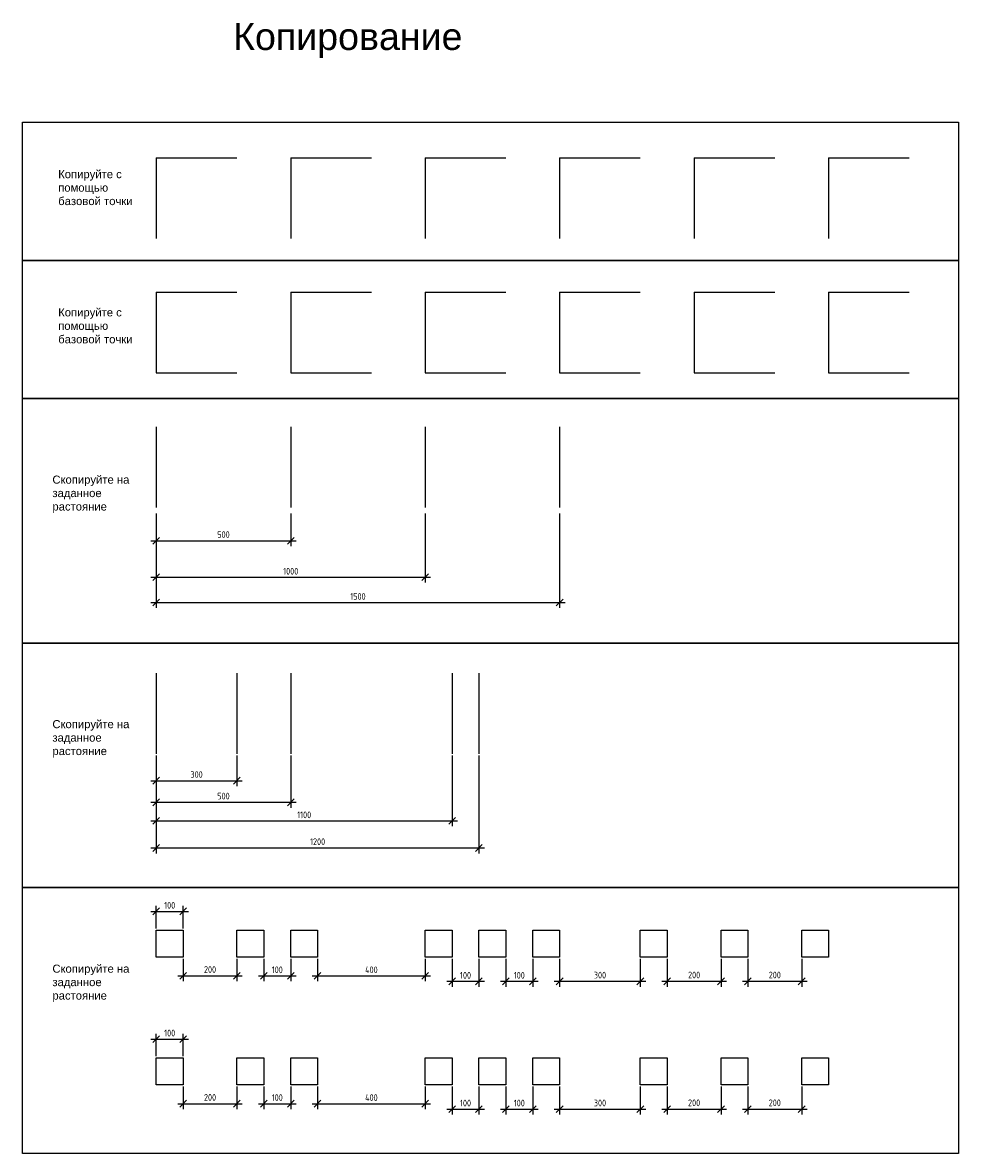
# Model space of a CAD drawing. Header units: millimetres. Extents: x 5285 to 11036, y 30611 to 43933.
# Tile 3 of 4: x 5303 to 8783, y 39727 to 43933. Entities that reach past the tile are written whole.
import ezdxf

# ---------------------------------------------------------------- set-up
doc = ezdxf.new("R2010")
doc.units = ezdxf.units.MM
doc.styles.add('ГОСТ 2.304', font='CS_Gost2304.shx')
doc.dimstyles.new('СПДС', dxfattribs={"dimscale": 100, "dimtxt": 2.5, "dimasz": 2.5, "dimexe": 2, "dimexo": 0.625, "dimgap": 1, "dimtad": 1, "dimdec": 0, "dimtxsty": 'ГОСТ 2.304', "dimblk": 'OBLIQUE', "dimblk1": 'OBLIQUE', "dimblk2": 'OBLIQUE', "dimcen": 2.5, "dimdle": 2, "dimadec": 0, "dimazin": 2, "dimtfac": 0.75, "dimtdec": 4, "dimtmove": 1, "dimatfit": 3, "dimfxl": 1, "dimtfill": 1, "dimtolj": 1, "dimarcsym": 1})

# ---------------------------------------------------------------- blocks, each defined once
blk = doc.blocks.new('_Oblique')
at = {"color": 0, "linetype": 'ByBlock', "lineweight": -2}
blk.add_line((-0.5, -0.5), (0.5, 0.5), dxfattribs=at)
blk = doc.blocks.new('*D16')
at = {"color": 0, "lineweight": -2}
for p, q in [((5800.3, 42106.6), (5800.3, 41985.8)), ((6300.3, 42106.6), (6300.3, 41985.8)), ((5780.3, 42005.8), (6320.3, 42005.8))]:
    blk.add_line(p, q, dxfattribs=at)
at = {"layer": 'Defpoints', "color": 0}
for p in [(5800.3, 42112.9), (6300.3, 42112.9), (6300.3, 42005.8)]:
    blk.add_point(p, dxfattribs=at)
at = {"color": 0, "lineweight": -2, "xscale": 25, "yscale": 25, "zscale": 25, "rotation": 180}
blk.add_blockref('_Oblique', (5800.3, 42005.8), dxfattribs=at)
at = {"color": 0, "lineweight": -2, "xscale": 25, "yscale": 25, "zscale": 25}
blk.add_blockref('_Oblique', (6300.3, 42005.8), dxfattribs=at)
at = {"color": 0, "insert": (6050.3, 42028.8), "char_height": 25, "attachment_point": 5, "style": 'ГОСТ 2.304', "bg_fill": 3, "box_fill_scale": 1.1, "bg_fill_color": 256, "bg_fill_true_color": 13158600, "bg_fill_transparency": 0}
blk.add_mtext('\\A1;500', dxfattribs=at)
blk = doc.blocks.new('*D19')
at = {"color": 0, "lineweight": -2}
for p, q in [((5800.3, 42106.6), (5800.3, 41850)), ((6800.3, 42106.6), (6800.3, 41850)), ((5780.3, 41870), (6820.3, 41870))]:
    blk.add_line(p, q, dxfattribs=at)
at = {"layer": 'Defpoints', "color": 0}
for p in [(5800.3, 42112.9), (6800.3, 42112.9), (6800.3, 41870)]:
    blk.add_point(p, dxfattribs=at)
at = {"color": 0, "lineweight": -2, "xscale": 25, "yscale": 25, "zscale": 25, "rotation": 180}
blk.add_blockref('_Oblique', (5800.3, 41870), dxfattribs=at)
at = {"color": 0, "lineweight": -2, "xscale": 25, "yscale": 25, "zscale": 25}
blk.add_blockref('_Oblique', (6800.3, 41870), dxfattribs=at)
at = {"color": 0, "insert": (6300.3, 41892.5), "char_height": 25, "attachment_point": 5, "style": 'ГОСТ 2.304', "bg_fill": 3, "box_fill_scale": 1.1, "bg_fill_color": 256, "bg_fill_true_color": 13158600, "bg_fill_transparency": 0}
blk.add_mtext('\\A1;1000', dxfattribs=at)
blk = doc.blocks.new('*D22')
at = {"color": 0, "lineweight": -2}
for p, q in [((5800.3, 42106.6), (5800.3, 41755.8)), ((7300.3, 42106.6), (7300.3, 41755.8)), ((5780.3, 41775.8), (7320.3, 41775.8))]:
    blk.add_line(p, q, dxfattribs=at)
at = {"layer": 'Defpoints', "color": 0}
for p in [(5800.3, 42112.9), (7300.3, 42112.9), (7300.3, 41775.8)]:
    blk.add_point(p, dxfattribs=at)
at = {"color": 0, "lineweight": -2, "xscale": 25, "yscale": 25, "zscale": 25, "rotation": 180}
blk.add_blockref('_Oblique', (5800.3, 41775.8), dxfattribs=at)
at = {"color": 0, "lineweight": -2, "xscale": 25, "yscale": 25, "zscale": 25}
blk.add_blockref('_Oblique', (7300.3, 41775.8), dxfattribs=at)
at = {"color": 0, "insert": (6550.3, 41798.8), "char_height": 25, "attachment_point": 5, "style": 'ГОСТ 2.304', "bg_fill": 3, "box_fill_scale": 1.1, "bg_fill_color": 256, "bg_fill_true_color": 13158600, "bg_fill_transparency": 0}
blk.add_mtext('\\A1;1500', dxfattribs=at)
blk = doc.blocks.new('*D25')
at = {"color": 0, "lineweight": -2}
for p, q in [((5800.3, 41206.9), (5800.3, 41093.5)), ((6100.3, 41206.9), (6100.3, 41093.5)), ((5780.3, 41113.5), (6120.3, 41113.5))]:
    blk.add_line(p, q, dxfattribs=at)
at = {"layer": 'Defpoints', "color": 0}
for p in [(5800.3, 41213.2), (6100.3, 41213.2), (6100.3, 41113.5)]:
    blk.add_point(p, dxfattribs=at)
at = {"color": 0, "lineweight": -2, "xscale": 25, "yscale": 25, "zscale": 25, "rotation": 180}
blk.add_blockref('_Oblique', (5800.3, 41113.5), dxfattribs=at)
at = {"color": 0, "lineweight": -2, "xscale": 25, "yscale": 25, "zscale": 25}
blk.add_blockref('_Oblique', (6100.3, 41113.5), dxfattribs=at)
at = {"color": 0, "insert": (5950.3, 41136.5), "char_height": 25, "attachment_point": 5, "style": 'ГОСТ 2.304', "bg_fill": 3, "box_fill_scale": 1.1, "bg_fill_color": 256, "bg_fill_true_color": 13158600, "bg_fill_transparency": 0}
blk.add_mtext('\\A1;300', dxfattribs=at)
blk = doc.blocks.new('*D28')
at = {"color": 0, "lineweight": -2}
for p, q in [((5800.3, 41206.9), (5800.3, 41013.1)), ((6300.3, 41206.9), (6300.3, 41013.1)), ((5780.3, 41033.1), (6320.3, 41033.1))]:
    blk.add_line(p, q, dxfattribs=at)
at = {"layer": 'Defpoints', "color": 0}
for p in [(5800.3, 41213.2), (6300.3, 41213.2), (6300.3, 41033.1)]:
    blk.add_point(p, dxfattribs=at)
at = {"color": 0, "lineweight": -2, "xscale": 25, "yscale": 25, "zscale": 25, "rotation": 180}
blk.add_blockref('_Oblique', (5800.3, 41033.1), dxfattribs=at)
at = {"color": 0, "lineweight": -2, "xscale": 25, "yscale": 25, "zscale": 25}
blk.add_blockref('_Oblique', (6300.3, 41033.1), dxfattribs=at)
at = {"color": 0, "insert": (6050.3, 41056.1), "char_height": 25, "attachment_point": 5, "style": 'ГОСТ 2.304', "bg_fill": 3, "box_fill_scale": 1.1, "bg_fill_color": 256, "bg_fill_true_color": 13158600, "bg_fill_transparency": 0}
blk.add_mtext('\\A1;500', dxfattribs=at)
blk = doc.blocks.new('*D31')
at = {"color": 0, "lineweight": -2}
for p, q in [((5800.3, 41206.9), (5800.3, 40943.9)), ((6900.3, 41206.9), (6900.3, 40943.9)), ((5780.3, 40963.9), (6920.3, 40963.9))]:
    blk.add_line(p, q, dxfattribs=at)
at = {"layer": 'Defpoints', "color": 0}
for p in [(5800.3, 41213.2), (6900.3, 41213.2), (6900.3, 40963.9)]:
    blk.add_point(p, dxfattribs=at)
at = {"color": 0, "lineweight": -2, "xscale": 25, "yscale": 25, "zscale": 25, "rotation": 180}
blk.add_blockref('_Oblique', (5800.3, 40963.9), dxfattribs=at)
at = {"color": 0, "lineweight": -2, "xscale": 25, "yscale": 25, "zscale": 25}
blk.add_blockref('_Oblique', (6900.3, 40963.9), dxfattribs=at)
at = {"color": 0, "insert": (6350.3, 40986.4), "char_height": 25, "attachment_point": 5, "style": 'ГОСТ 2.304', "bg_fill": 3, "box_fill_scale": 1.1, "bg_fill_color": 256, "bg_fill_true_color": 13158600, "bg_fill_transparency": 0}
blk.add_mtext('\\A1;1100', dxfattribs=at)
blk = doc.blocks.new('*D34')
at = {"color": 0, "lineweight": -2}
for p, q in [((5800.3, 41206.9), (5800.3, 40843.2)), ((7000.3, 41206.9), (7000.3, 40843.2)), ((5780.3, 40863.2), (7020.3, 40863.2))]:
    blk.add_line(p, q, dxfattribs=at)
at = {"layer": 'Defpoints', "color": 0}
for p in [(5800.3, 41213.2), (7000.3, 41213.2), (7000.3, 40863.2)]:
    blk.add_point(p, dxfattribs=at)
at = {"color": 0, "lineweight": -2, "xscale": 25, "yscale": 25, "zscale": 25, "rotation": 180}
blk.add_blockref('_Oblique', (5800.3, 40863.2), dxfattribs=at)
at = {"color": 0, "lineweight": -2, "xscale": 25, "yscale": 25, "zscale": 25}
blk.add_blockref('_Oblique', (7000.3, 40863.2), dxfattribs=at)
at = {"color": 0, "insert": (6400.3, 40886.6), "char_height": 25, "attachment_point": 5, "style": 'ГОСТ 2.304', "bg_fill": 3, "box_fill_scale": 1.1, "bg_fill_color": 256, "bg_fill_true_color": 13158600, "bg_fill_transparency": 0}
blk.add_mtext('\\A1;1200', dxfattribs=at)
blk = doc.blocks.new('*D37')
at = {"color": 0, "lineweight": -2}
for p, q in [((5900.3, 40451.3), (5900.3, 40367.6)), ((6100.3, 40451.3), (6100.3, 40367.6)), ((5880.3, 40387.6), (6120.3, 40387.6))]:
    blk.add_line(p, q, dxfattribs=at)
at = {"layer": 'Defpoints', "color": 0}
for p in [(5900.3, 40457.6), (6100.3, 40457.6), (6100.3, 40387.6)]:
    blk.add_point(p, dxfattribs=at)
at = {"color": 0, "lineweight": -2, "xscale": 25, "yscale": 25, "zscale": 25, "rotation": 180}
blk.add_blockref('_Oblique', (5900.3, 40387.6), dxfattribs=at)
at = {"color": 0, "lineweight": -2, "xscale": 25, "yscale": 25, "zscale": 25}
blk.add_blockref('_Oblique', (6100.3, 40387.6), dxfattribs=at)
at = {"color": 0, "insert": (6000.3, 40411.1), "char_height": 25, "attachment_point": 5, "style": 'ГОСТ 2.304', "bg_fill": 3, "box_fill_scale": 1.1, "bg_fill_color": 256, "bg_fill_true_color": 13158600, "bg_fill_transparency": 0}
blk.add_mtext('\\A1;200', dxfattribs=at)
blk = doc.blocks.new('*D52')
at = {"color": 0, "lineweight": -2}
for p, q in [((6200.3, 40451.3), (6200.3, 40367.6)), ((6300.3, 40451.3), (6300.3, 40367.6)), ((6180.3, 40387.6), (6320.3, 40387.6))]:
    blk.add_line(p, q, dxfattribs=at)
at = {"layer": 'Defpoints', "color": 0}
for p in [(6200.3, 40457.6), (6300.3, 40457.6)]:
    blk.add_point(p, dxfattribs=at)
at = {"color": 0, "lineweight": -2, "xscale": 25, "yscale": 25, "zscale": 25, "rotation": 180}
blk.add_blockref('_Oblique', (6200.3, 40387.6), dxfattribs=at)
at = {"color": 0, "lineweight": -2, "xscale": 25, "yscale": 25, "zscale": 25}
blk.add_blockref('_Oblique', (6300.3, 40387.6), dxfattribs=at)
at = {"color": 0, "insert": (6250.3, 40410.1), "char_height": 25, "attachment_point": 5, "style": 'ГОСТ 2.304', "bg_fill": 3, "box_fill_scale": 1.1, "bg_fill_color": 256, "bg_fill_true_color": 13158600, "bg_fill_transparency": 0}
blk.add_mtext('\\A1;100', dxfattribs=at)
at = {"layer": 'Defpoints', "color": 0}
blk.add_point((6300.3, 40387.6), dxfattribs=at)
blk = doc.blocks.new('*D57')
at = {"color": 0, "lineweight": -2}
for p, q in [((6400.3, 40451.3), (6400.3, 40367.6)), ((6800.3, 40451.3), (6800.3, 40367.6)), ((6380.3, 40387.6), (6820.3, 40387.6))]:
    blk.add_line(p, q, dxfattribs=at)
at = {"layer": 'Defpoints', "color": 0}
for p in [(6400.3, 40457.6), (6800.3, 40457.6), (6800.3, 40387.6)]:
    blk.add_point(p, dxfattribs=at)
at = {"color": 0, "lineweight": -2, "xscale": 25, "yscale": 25, "zscale": 25, "rotation": 180}
blk.add_blockref('_Oblique', (6400.3, 40387.6), dxfattribs=at)
at = {"color": 0, "lineweight": -2, "xscale": 25, "yscale": 25, "zscale": 25}
blk.add_blockref('_Oblique', (6800.3, 40387.6), dxfattribs=at)
at = {"color": 0, "insert": (6600.3, 40410.1), "char_height": 25, "attachment_point": 5, "style": 'ГОСТ 2.304', "bg_fill": 3, "box_fill_scale": 1.1, "bg_fill_color": 256, "bg_fill_true_color": 13158600, "bg_fill_transparency": 0}
blk.add_mtext('\\A1;400', dxfattribs=at)
blk = doc.blocks.new('*D62')
at = {"color": 0, "lineweight": -2}
for p, q in [((6900.3, 40451.3), (6900.3, 40347.3)), ((7000.3, 40451.3), (7000.3, 40347.3)), ((6880.3, 40367.3), (7020.3, 40367.3))]:
    blk.add_line(p, q, dxfattribs=at)
at = {"layer": 'Defpoints', "color": 0}
for p in [(6900.3, 40457.6), (7000.3, 40457.6)]:
    blk.add_point(p, dxfattribs=at)
at = {"color": 0, "lineweight": -2, "xscale": 25, "yscale": 25, "zscale": 25, "rotation": 180}
blk.add_blockref('_Oblique', (6900.3, 40367.3), dxfattribs=at)
at = {"color": 0, "lineweight": -2, "xscale": 25, "yscale": 25, "zscale": 25}
blk.add_blockref('_Oblique', (7000.3, 40367.3), dxfattribs=at)
at = {"color": 0, "insert": (6950.3, 40389.8), "char_height": 25, "attachment_point": 5, "style": 'ГОСТ 2.304', "bg_fill": 3, "box_fill_scale": 1.1, "bg_fill_color": 256, "bg_fill_true_color": 13158600, "bg_fill_transparency": 0}
blk.add_mtext('\\A1;100', dxfattribs=at)
at = {"layer": 'Defpoints', "color": 0}
blk.add_point((7000.3, 40367.3), dxfattribs=at)
blk = doc.blocks.new('*D65')
at = {"color": 0, "lineweight": -2}
for p, q in [((5780.3, 40627.6), (5920.3, 40627.6)), ((5800.3, 40563.8), (5800.3, 40647.6)), ((5900.3, 40563.8), (5900.3, 40647.6))]:
    blk.add_line(p, q, dxfattribs=at)
at = {"layer": 'Defpoints', "color": 0}
for p in [(5800.3, 40557.6), (5900.3, 40557.6)]:
    blk.add_point(p, dxfattribs=at)
at = {"color": 0, "lineweight": -2, "xscale": 25, "yscale": 25, "zscale": 25, "rotation": 180}
blk.add_blockref('_Oblique', (5800.3, 40627.6), dxfattribs=at)
at = {"color": 0, "lineweight": -2, "xscale": 25, "yscale": 25, "zscale": 25}
blk.add_blockref('_Oblique', (5900.3, 40627.6), dxfattribs=at)
at = {"color": 0, "insert": (5850.3, 40650.1), "char_height": 25, "attachment_point": 5, "style": 'ГОСТ 2.304', "bg_fill": 3, "box_fill_scale": 1.1, "bg_fill_color": 256, "bg_fill_true_color": 13158600, "bg_fill_transparency": 0}
blk.add_mtext('\\A1;100', dxfattribs=at)
at = {"layer": 'Defpoints', "color": 0}
blk.add_point((5900.3, 40627.6), dxfattribs=at)
blk = doc.blocks.new('*D74')
at = {"color": 0, "lineweight": -2}
for p, q in [((7100.3, 40451.3), (7100.3, 40347.3)), ((7200.3, 40451.3), (7200.3, 40347.3)), ((7080.3, 40367.3), (7220.3, 40367.3))]:
    blk.add_line(p, q, dxfattribs=at)
at = {"layer": 'Defpoints', "color": 0}
for p in [(7100.3, 40457.6), (7200.3, 40457.6)]:
    blk.add_point(p, dxfattribs=at)
at = {"color": 0, "lineweight": -2, "xscale": 25, "yscale": 25, "zscale": 25, "rotation": 180}
blk.add_blockref('_Oblique', (7100.3, 40367.3), dxfattribs=at)
at = {"color": 0, "lineweight": -2, "xscale": 25, "yscale": 25, "zscale": 25}
blk.add_blockref('_Oblique', (7200.3, 40367.3), dxfattribs=at)
at = {"color": 0, "insert": (7150.3, 40389.8), "char_height": 25, "attachment_point": 5, "style": 'ГОСТ 2.304', "bg_fill": 3, "box_fill_scale": 1.1, "bg_fill_color": 256, "bg_fill_true_color": 13158600, "bg_fill_transparency": 0}
blk.add_mtext('\\A1;100', dxfattribs=at)
at = {"layer": 'Defpoints', "color": 0}
blk.add_point((7200.3, 40367.3), dxfattribs=at)
blk = doc.blocks.new('*D79')
at = {"color": 0, "lineweight": -2}
for p, q in [((7300.3, 40451.3), (7300.3, 40347.3)), ((7600.3, 40451.3), (7600.3, 40347.3)), ((7280.3, 40367.3), (7620.3, 40367.3))]:
    blk.add_line(p, q, dxfattribs=at)
at = {"layer": 'Defpoints', "color": 0}
for p in [(7300.3, 40457.6), (7600.3, 40457.6), (7600.3, 40367.3)]:
    blk.add_point(p, dxfattribs=at)
at = {"color": 0, "lineweight": -2, "xscale": 25, "yscale": 25, "zscale": 25, "rotation": 180}
blk.add_blockref('_Oblique', (7300.3, 40367.3), dxfattribs=at)
at = {"color": 0, "lineweight": -2, "xscale": 25, "yscale": 25, "zscale": 25}
blk.add_blockref('_Oblique', (7600.3, 40367.3), dxfattribs=at)
at = {"color": 0, "insert": (7450.3, 40390.3), "char_height": 25, "attachment_point": 5, "style": 'ГОСТ 2.304', "bg_fill": 3, "box_fill_scale": 1.1, "bg_fill_color": 256, "bg_fill_true_color": 13158600, "bg_fill_transparency": 0}
blk.add_mtext('\\A1;300', dxfattribs=at)
blk = doc.blocks.new('*D84')
at = {"color": 0, "lineweight": -2}
for p, q in [((7700.3, 40451.3), (7700.3, 40347.3)), ((7900.3, 40451.3), (7900.3, 40347.3)), ((7680.3, 40367.3), (7920.3, 40367.3))]:
    blk.add_line(p, q, dxfattribs=at)
at = {"layer": 'Defpoints', "color": 0}
for p in [(7700.3, 40457.6), (7900.3, 40457.6), (7900.3, 40367.3)]:
    blk.add_point(p, dxfattribs=at)
at = {"color": 0, "lineweight": -2, "xscale": 25, "yscale": 25, "zscale": 25, "rotation": 180}
blk.add_blockref('_Oblique', (7700.3, 40367.3), dxfattribs=at)
at = {"color": 0, "lineweight": -2, "xscale": 25, "yscale": 25, "zscale": 25}
blk.add_blockref('_Oblique', (7900.3, 40367.3), dxfattribs=at)
at = {"color": 0, "insert": (7800.3, 40390.8), "char_height": 25, "attachment_point": 5, "style": 'ГОСТ 2.304', "bg_fill": 3, "box_fill_scale": 1.1, "bg_fill_color": 256, "bg_fill_true_color": 13158600, "bg_fill_transparency": 0}
blk.add_mtext('\\A1;200', dxfattribs=at)
blk = doc.blocks.new('*D89')
at = {"color": 0, "lineweight": -2}
for p, q in [((8000.3, 40451.3), (8000.3, 40347.3)), ((8200.3, 40451.3), (8200.3, 40347.3)), ((7980.3, 40367.3), (8220.3, 40367.3))]:
    blk.add_line(p, q, dxfattribs=at)
at = {"layer": 'Defpoints', "color": 0}
for p in [(8000.3, 40457.6), (8200.3, 40457.6), (8200.3, 40367.3)]:
    blk.add_point(p, dxfattribs=at)
at = {"color": 0, "lineweight": -2, "xscale": 25, "yscale": 25, "zscale": 25, "rotation": 180}
blk.add_blockref('_Oblique', (8000.3, 40367.3), dxfattribs=at)
at = {"color": 0, "lineweight": -2, "xscale": 25, "yscale": 25, "zscale": 25}
blk.add_blockref('_Oblique', (8200.3, 40367.3), dxfattribs=at)
at = {"color": 0, "insert": (8100.3, 40390.8), "char_height": 25, "attachment_point": 5, "style": 'ГОСТ 2.304', "bg_fill": 3, "box_fill_scale": 1.1, "bg_fill_color": 256, "bg_fill_true_color": 13158600, "bg_fill_transparency": 0}
blk.add_mtext('\\A1;200', dxfattribs=at)
blk = doc.blocks.new('*D141')
at = {"color": 0, "lineweight": -2}
for p, q in [((5900.3, 39976), (5900.3, 39892.3)), ((6100.3, 39976), (6100.3, 39892.3)), ((5880.3, 39912.3), (6120.3, 39912.3))]:
    blk.add_line(p, q, dxfattribs=at)
at = {"layer": 'Defpoints', "color": 0}
for p in [(5900.3, 39982.3), (6100.3, 39982.3), (6100.3, 39912.3)]:
    blk.add_point(p, dxfattribs=at)
at = {"color": 0, "lineweight": -2, "xscale": 25, "yscale": 25, "zscale": 25, "rotation": 180}
blk.add_blockref('_Oblique', (5900.3, 39912.3), dxfattribs=at)
at = {"color": 0, "lineweight": -2, "xscale": 25, "yscale": 25, "zscale": 25}
blk.add_blockref('_Oblique', (6100.3, 39912.3), dxfattribs=at)
at = {"color": 0, "insert": (6000.3, 39935.7), "char_height": 25, "attachment_point": 5, "style": 'ГОСТ 2.304', "bg_fill": 3, "box_fill_scale": 1.1, "bg_fill_color": 256, "bg_fill_true_color": 13158600, "bg_fill_transparency": 0}
blk.add_mtext('\\A1;200', dxfattribs=at)
blk = doc.blocks.new('*D142')
at = {"color": 0, "lineweight": -2}
for p, q in [((6200.3, 39976), (6200.3, 39892.3)), ((6300.3, 39976), (6300.3, 39892.3)), ((6180.3, 39912.3), (6320.3, 39912.3))]:
    blk.add_line(p, q, dxfattribs=at)
at = {"layer": 'Defpoints', "color": 0}
for p in [(6200.3, 39982.3), (6300.3, 39982.3)]:
    blk.add_point(p, dxfattribs=at)
at = {"color": 0, "lineweight": -2, "xscale": 25, "yscale": 25, "zscale": 25, "rotation": 180}
blk.add_blockref('_Oblique', (6200.3, 39912.3), dxfattribs=at)
at = {"color": 0, "lineweight": -2, "xscale": 25, "yscale": 25, "zscale": 25}
blk.add_blockref('_Oblique', (6300.3, 39912.3), dxfattribs=at)
at = {"color": 0, "insert": (6250.3, 39934.8), "char_height": 25, "attachment_point": 5, "style": 'ГОСТ 2.304', "bg_fill": 3, "box_fill_scale": 1.1, "bg_fill_color": 256, "bg_fill_true_color": 13158600, "bg_fill_transparency": 0}
blk.add_mtext('\\A1;100', dxfattribs=at)
at = {"layer": 'Defpoints', "color": 0}
blk.add_point((6300.3, 39912.3), dxfattribs=at)
blk = doc.blocks.new('*D143')
at = {"color": 0, "lineweight": -2}
for p, q in [((6400.3, 39976), (6400.3, 39892.3)), ((6800.3, 39976), (6800.3, 39892.3)), ((6380.3, 39912.3), (6820.3, 39912.3))]:
    blk.add_line(p, q, dxfattribs=at)
at = {"layer": 'Defpoints', "color": 0}
for p in [(6400.3, 39982.3), (6800.3, 39982.3), (6800.3, 39912.3)]:
    blk.add_point(p, dxfattribs=at)
at = {"color": 0, "lineweight": -2, "xscale": 25, "yscale": 25, "zscale": 25, "rotation": 180}
blk.add_blockref('_Oblique', (6400.3, 39912.3), dxfattribs=at)
at = {"color": 0, "lineweight": -2, "xscale": 25, "yscale": 25, "zscale": 25}
blk.add_blockref('_Oblique', (6800.3, 39912.3), dxfattribs=at)
at = {"color": 0, "insert": (6600.3, 39934.8), "char_height": 25, "attachment_point": 5, "style": 'ГОСТ 2.304', "bg_fill": 3, "box_fill_scale": 1.1, "bg_fill_color": 256, "bg_fill_true_color": 13158600, "bg_fill_transparency": 0}
blk.add_mtext('\\A1;400', dxfattribs=at)
blk = doc.blocks.new('*D144')
at = {"color": 0, "lineweight": -2}
for p, q in [((6900.3, 39976), (6900.3, 39872)), ((7000.3, 39976), (7000.3, 39872)), ((6880.3, 39892), (7020.3, 39892))]:
    blk.add_line(p, q, dxfattribs=at)
at = {"layer": 'Defpoints', "color": 0}
for p in [(6900.3, 39982.3), (7000.3, 39982.3)]:
    blk.add_point(p, dxfattribs=at)
at = {"color": 0, "lineweight": -2, "xscale": 25, "yscale": 25, "zscale": 25, "rotation": 180}
blk.add_blockref('_Oblique', (6900.3, 39892), dxfattribs=at)
at = {"color": 0, "lineweight": -2, "xscale": 25, "yscale": 25, "zscale": 25}
blk.add_blockref('_Oblique', (7000.3, 39892), dxfattribs=at)
at = {"color": 0, "insert": (6950.3, 39914.5), "char_height": 25, "attachment_point": 5, "style": 'ГОСТ 2.304', "bg_fill": 3, "box_fill_scale": 1.1, "bg_fill_color": 256, "bg_fill_true_color": 13158600, "bg_fill_transparency": 0}
blk.add_mtext('\\A1;100', dxfattribs=at)
at = {"layer": 'Defpoints', "color": 0}
blk.add_point((7000.3, 39892), dxfattribs=at)
blk = doc.blocks.new('*D145')
at = {"color": 0, "lineweight": -2}
for p, q in [((5800.3, 40088.5), (5800.3, 40172.3)), ((5900.3, 40088.5), (5900.3, 40172.3)), ((5780.3, 40152.3), (5920.3, 40152.3))]:
    blk.add_line(p, q, dxfattribs=at)
at = {"layer": 'Defpoints', "color": 0}
for p in [(5800.3, 40082.3), (5900.3, 40082.3)]:
    blk.add_point(p, dxfattribs=at)
at = {"color": 0, "lineweight": -2, "xscale": 25, "yscale": 25, "zscale": 25, "rotation": 180}
blk.add_blockref('_Oblique', (5800.3, 40152.3), dxfattribs=at)
at = {"color": 0, "lineweight": -2, "xscale": 25, "yscale": 25, "zscale": 25}
blk.add_blockref('_Oblique', (5900.3, 40152.3), dxfattribs=at)
at = {"color": 0, "insert": (5850.3, 40174.8), "char_height": 25, "attachment_point": 5, "style": 'ГОСТ 2.304', "bg_fill": 3, "box_fill_scale": 1.1, "bg_fill_color": 256, "bg_fill_true_color": 13158600, "bg_fill_transparency": 0}
blk.add_mtext('\\A1;100', dxfattribs=at)
at = {"layer": 'Defpoints', "color": 0}
blk.add_point((5900.3, 40152.3), dxfattribs=at)
blk = doc.blocks.new('*D146')
at = {"color": 0, "lineweight": -2}
for p, q in [((7100.3, 39976), (7100.3, 39872)), ((7200.3, 39976), (7200.3, 39872)), ((7080.3, 39892), (7220.3, 39892))]:
    blk.add_line(p, q, dxfattribs=at)
at = {"layer": 'Defpoints', "color": 0}
for p in [(7100.3, 39982.3), (7200.3, 39982.3)]:
    blk.add_point(p, dxfattribs=at)
at = {"color": 0, "lineweight": -2, "xscale": 25, "yscale": 25, "zscale": 25, "rotation": 180}
blk.add_blockref('_Oblique', (7100.3, 39892), dxfattribs=at)
at = {"color": 0, "lineweight": -2, "xscale": 25, "yscale": 25, "zscale": 25}
blk.add_blockref('_Oblique', (7200.3, 39892), dxfattribs=at)
at = {"color": 0, "insert": (7150.3, 39914.5), "char_height": 25, "attachment_point": 5, "style": 'ГОСТ 2.304', "bg_fill": 3, "box_fill_scale": 1.1, "bg_fill_color": 256, "bg_fill_true_color": 13158600, "bg_fill_transparency": 0}
blk.add_mtext('\\A1;100', dxfattribs=at)
at = {"layer": 'Defpoints', "color": 0}
blk.add_point((7200.3, 39892), dxfattribs=at)
blk = doc.blocks.new('*D147')
at = {"color": 0, "lineweight": -2}
for p, q in [((7300.3, 39976), (7300.3, 39872)), ((7600.3, 39976), (7600.3, 39872)), ((7280.3, 39892), (7620.3, 39892))]:
    blk.add_line(p, q, dxfattribs=at)
at = {"layer": 'Defpoints', "color": 0}
for p in [(7300.3, 39982.3), (7600.3, 39982.3), (7600.3, 39892)]:
    blk.add_point(p, dxfattribs=at)
at = {"color": 0, "lineweight": -2, "xscale": 25, "yscale": 25, "zscale": 25, "rotation": 180}
blk.add_blockref('_Oblique', (7300.3, 39892), dxfattribs=at)
at = {"color": 0, "lineweight": -2, "xscale": 25, "yscale": 25, "zscale": 25}
blk.add_blockref('_Oblique', (7600.3, 39892), dxfattribs=at)
at = {"color": 0, "insert": (7450.3, 39915), "char_height": 25, "attachment_point": 5, "style": 'ГОСТ 2.304', "bg_fill": 3, "box_fill_scale": 1.1, "bg_fill_color": 256, "bg_fill_true_color": 13158600, "bg_fill_transparency": 0}
blk.add_mtext('\\A1;300', dxfattribs=at)
blk = doc.blocks.new('*D148')
at = {"color": 0, "lineweight": -2}
for p, q in [((7700.3, 39976), (7700.3, 39872)), ((7900.3, 39976), (7900.3, 39872)), ((7680.3, 39892), (7920.3, 39892))]:
    blk.add_line(p, q, dxfattribs=at)
at = {"layer": 'Defpoints', "color": 0}
for p in [(7700.3, 39982.3), (7900.3, 39982.3), (7900.3, 39892)]:
    blk.add_point(p, dxfattribs=at)
at = {"color": 0, "lineweight": -2, "xscale": 25, "yscale": 25, "zscale": 25, "rotation": 180}
blk.add_blockref('_Oblique', (7700.3, 39892), dxfattribs=at)
at = {"color": 0, "lineweight": -2, "xscale": 25, "yscale": 25, "zscale": 25}
blk.add_blockref('_Oblique', (7900.3, 39892), dxfattribs=at)
at = {"color": 0, "insert": (7800.3, 39915.5), "char_height": 25, "attachment_point": 5, "style": 'ГОСТ 2.304', "bg_fill": 3, "box_fill_scale": 1.1, "bg_fill_color": 256, "bg_fill_true_color": 13158600, "bg_fill_transparency": 0}
blk.add_mtext('\\A1;200', dxfattribs=at)
blk = doc.blocks.new('*D149')
at = {"color": 0, "lineweight": -2}
for p, q in [((8000.3, 39976), (8000.3, 39872)), ((8200.3, 39976), (8200.3, 39872)), ((7980.3, 39892), (8220.3, 39892))]:
    blk.add_line(p, q, dxfattribs=at)
at = {"layer": 'Defpoints', "color": 0}
for p in [(8000.3, 39982.3), (8200.3, 39982.3), (8200.3, 39892)]:
    blk.add_point(p, dxfattribs=at)
at = {"color": 0, "lineweight": -2, "xscale": 25, "yscale": 25, "zscale": 25, "rotation": 180}
blk.add_blockref('_Oblique', (8000.3, 39892), dxfattribs=at)
at = {"color": 0, "lineweight": -2, "xscale": 25, "yscale": 25, "zscale": 25}
blk.add_blockref('_Oblique', (8200.3, 39892), dxfattribs=at)
at = {"color": 0, "insert": (8100.3, 39915.5), "char_height": 25, "attachment_point": 5, "style": 'ГОСТ 2.304', "bg_fill": 3, "box_fill_scale": 1.1, "bg_fill_color": 256, "bg_fill_true_color": 13158600, "bg_fill_transparency": 0}
blk.add_mtext('\\A1;200', dxfattribs=at)

msp = doc.modelspace()

# ---------------------------------------------------------------- linework, layer by layer
at = {"color": 1, "ltscale": 100}
for p, q in [((5800.3, 43430.1), (6100.3, 43430.1)), ((6300.3, 43430.1), (6600.3, 43430.1)), ((6800.3, 43430.1), (7100.3, 43430.1)), ((7300.3, 43430.1), (7600.3, 43430.1)), ((7800.3, 43430.1), (8100.3, 43430.1)), ((8300.3, 43430.1), (8600.3, 43430.1)), ((5800.3, 42930.1), (6100.3, 42930.1)), ((6300.3, 42930.1), (6600.3, 42930.1)), ((6800.3, 42930.1), (7100.3, 42930.1)), ((7300.3, 42930.1), (7600.3, 42930.1)), ((7800.3, 42930.1), (8100.3, 42930.1)), ((8300.3, 42930.1), (8600.3, 42930.1)), ((5800.3, 42630.1), (6100.3, 42630.1)), ((6300.3, 42630.1), (6600.3, 42630.1)), ((6800.3, 42630.1), (7100.3, 42630.1)), ((7300.3, 42630.1), (7600.3, 42630.1)), ((7800.3, 42630.1), (8100.3, 42630.1)), ((8300.3, 42630.1), (8600.3, 42630.1)), ((5800.3, 42430.1), (5800.3, 42130.1)), ((5800.3, 41513.2), (5800.3, 41213.2))]:
    msp.add_line(p, q, dxfattribs=at)
at = {"ltscale": 100}
for p, q in [((5800.3, 43430.1), (5800.3, 43130.1)), ((6300.3, 43430.1), (6300.3, 43130.1)), ((6800.3, 43430.1), (6800.3, 43130.1)), ((7300.3, 43430.1), (7300.3, 43130.1)), ((7800.3, 43430.1), (7800.3, 43130.1)), ((8300.3, 43430.1), (8300.3, 43130.1)), ((5800.3, 42930.1), (5800.3, 42630.1)), ((6300.3, 42930.1), (6300.3, 42630.1)), ((6800.3, 42930.1), (6800.3, 42630.1)), ((7300.3, 42930.1), (7300.3, 42630.1)), ((7800.3, 42930.1), (7800.3, 42630.1)), ((8300.3, 42930.1), (8300.3, 42630.1))]:
    msp.add_line(p, q, dxfattribs=at)
at = {"ltscale": 10}
for points in [[(8783, 43048.5), (5303.4, 43048.5), (5303.4, 43562.5), (8783, 43562.5)], [(8783, 42534.6), (5303.4, 42534.6), (5303.4, 43048.5), (8783, 43048.5)]]:
    msp.add_lwpolyline(points, close=True, dxfattribs=at)
at = {"color": 1, "ltscale": 100}
for points in [[(5800.3, 40557.6), (5900.3, 40557.6), (5900.3, 40457.6), (5800.3, 40457.6)], [(5800.3, 40082.3), (5900.3, 40082.3), (5900.3, 39982.3), (5800.3, 39982.3)]]:
    msp.add_lwpolyline(points, close=True, dxfattribs=at)

# ---------------------------------------------------------------- texts
at = {"attachment_point": 1, "style": 'ГОСТ 2.304'}
for s, insert, char_height, width in [('{\\fArial|b0|i0|c0|p34;Копирование}', (6086.1, 43931), 100, 2503.915), ('{\\fArial|b0|i0|c0|p34;Копируйте с помощью базовой точки}', (5435.7, 43384.2), 30, 323.848), ('{\\fArial|b0|i0|c0|p34;Копируйте с помощью базовой точки}', (5435.7, 42870.2), 30, 323.848), ('\\P{\\fArial|b0|i0|c0|p34;Скопируйте на заданное растояние}', (5414.2, 42298.2), 30, 323.848), ('\\P{\\fArial|b0|i0|c0|p34;Скопируйте на заданное растояние}', (5414.2, 41388.8), 30, 323.848), ('\\P{\\fArial|b0|i0|c0|p34;Скопируйте на заданное растояние}', (5414.2, 40479.4), 30, 323.848)]:
    msp.add_mtext(s, dxfattribs=dict(at, insert=insert, char_height=char_height, width=width))

# ---------------------------------------------------------------- dimensions: what is measured, and where the dimension line sits
for base, p1, p2, picture, middle in [((6300.3, 40387.6), (6200.3, 40457.6), (6300.3, 40457.6), '*D52', (6250.3, 40410.1)), ((6800.3, 40387.6), (6400.3, 40457.6), (6800.3, 40457.6), '*D57', (6600.3, 40410.1)), ((7000.3, 40367.3), (6900.3, 40457.6), (7000.3, 40457.6), '*D62', (6950.3, 40389.8))]:
    dim = msp.add_linear_dim(base=base, p1=p1, p2=p2, dimstyle='СПДС', override={"dimscale": 10})
    dim.commit()
    dim.dimension.update_dxf_attribs({"geometry": picture, "text_midpoint": middle})

# ---------------------------------------------------------------- next in the draw order: linework, layer by layer
at = {"color": 1, "ltscale": 100}
for points in [[(6300.3, 40557.6), (6400.3, 40557.6), (6400.3, 40457.6), (6300.3, 40457.6)], [(6800.3, 40557.6), (6900.3, 40557.6), (6900.3, 40457.6), (6800.3, 40457.6)]]:
    msp.add_lwpolyline(points, close=True, dxfattribs=at)

# ---------------------------------------------------------------- next in the draw order: dimensions: what is measured, and where the dimension line sits
for base, p1, p2, picture, middle in [((6300.3, 42005.8), (5800.3, 42112.9), (6300.3, 42112.9), '*D16', (6050.3, 42028.8)), ((6100.3, 41113.5), (5800.3, 41213.2), (6100.3, 41213.2), '*D25', (5950.3, 41136.5)), ((5900.3, 40627.6), (5800.3, 40557.6), (5900.3, 40557.6), '*D65', (5850.3, 40650.1)), ((6100.3, 40387.6), (5900.3, 40457.6), (6100.3, 40457.6), '*D37', (6000.3, 40411.1))]:
    dim = msp.add_linear_dim(base=base, p1=p1, p2=p2, dimstyle='СПДС', override={"dimscale": 10})
    dim.commit()
    dim.dimension.update_dxf_attribs({"geometry": picture, "text_midpoint": middle})

# ---------------------------------------------------------------- next in the draw order: linework, layer by layer
at = {"ltscale": 10}
msp.add_lwpolyline([(8783, 39727.4), (5303.4, 39727.4), (5303.4, 40715.7), (8783, 40715.7)], close=True, dxfattribs=at)
at = {"color": 1, "ltscale": 100}
msp.add_lwpolyline([(6100.3, 40557.6), (6200.3, 40557.6), (6200.3, 40457.6), (6100.3, 40457.6)], close=True, dxfattribs=at)

# ---------------------------------------------------------------- next in the draw order: dimensions: what is measured, and where the dimension line sits
for base, p1, p2, picture, middle in [((6800.3, 41870), (5800.3, 42112.9), (6800.3, 42112.9), '*D19', (6300.3, 41892.5)), ((6300.3, 41033.1), (5800.3, 41213.2), (6300.3, 41213.2), '*D28', (6050.3, 41056.1))]:
    dim = msp.add_linear_dim(base=base, p1=p1, p2=p2, dimstyle='СПДС', override={"dimscale": 10})
    dim.commit()
    dim.dimension.update_dxf_attribs({"geometry": picture, "text_midpoint": middle})

# ---------------------------------------------------------------- next in the draw order: dimensions: what is measured, and where the dimension line sits
for base, p1, p2, picture, middle in [((7300.3, 41775.8), (5800.3, 42112.9), (7300.3, 42112.9), '*D22', (6550.3, 41798.8)), ((6900.3, 40963.9), (5800.3, 41213.2), (6900.3, 41213.2), '*D31', (6350.3, 40986.4)), ((7200.3, 40367.3), (7100.3, 40457.6), (7200.3, 40457.6), '*D74', (7150.3, 40389.8)), ((7600.3, 40367.3), (7300.3, 40457.6), (7600.3, 40457.6), '*D79', (7450.3, 40390.3)), ((7900.3, 40367.3), (7700.3, 40457.6), (7900.3, 40457.6), '*D84', (7800.3, 40390.8)), ((8200.3, 40367.3), (8000.3, 40457.6), (8200.3, 40457.6), '*D89', (8100.3, 40390.8)), ((5900.3, 40152.3), (5800.3, 40082.3), (5900.3, 40082.3), '*D145', (5850.3, 40174.8)), ((6100.3, 39912.3), (5900.3, 39982.3), (6100.3, 39982.3), '*D141', (6000.3, 39935.7)), ((6300.3, 39912.3), (6200.3, 39982.3), (6300.3, 39982.3), '*D142', (6250.3, 39934.8)), ((6800.3, 39912.3), (6400.3, 39982.3), (6800.3, 39982.3), '*D143', (6600.3, 39934.8)), ((7000.3, 39892), (6900.3, 39982.3), (7000.3, 39982.3), '*D144', (6950.3, 39914.5)), ((7200.3, 39892), (7100.3, 39982.3), (7200.3, 39982.3), '*D146', (7150.3, 39914.5)), ((7600.3, 39892), (7300.3, 39982.3), (7600.3, 39982.3), '*D147', (7450.3, 39915)), ((7900.3, 39892), (7700.3, 39982.3), (7900.3, 39982.3), '*D148', (7800.3, 39915.5)), ((8200.3, 39892), (8000.3, 39982.3), (8200.3, 39982.3), '*D149', (8100.3, 39915.5))]:
    dim = msp.add_linear_dim(base=base, p1=p1, p2=p2, dimstyle='СПДС', override={"dimscale": 10})
    dim.commit()
    dim.dimension.update_dxf_attribs({"geometry": picture, "text_midpoint": middle})

# ---------------------------------------------------------------- next in the draw order: linework, layer by layer
for p, q in [((6300.3, 42430.1), (6300.3, 42130.1)), ((6800.3, 42430.1), (6800.3, 42130.1)), ((7300.3, 42430.1), (7300.3, 42130.1))]:
    msp.add_line(p, q, dxfattribs=at)
at = {"ltscale": 10}
msp.add_lwpolyline([(8783, 41625.1), (5303.4, 41625.1), (5303.4, 42534.6), (8783, 42534.6)], close=True, dxfattribs=at)
at = {"color": 1, "ltscale": 100}
for points in [[(7000.3, 40557.6), (7100.3, 40557.6), (7100.3, 40457.6), (7000.3, 40457.6)], [(7200.3, 40557.6), (7300.3, 40557.6), (7300.3, 40457.6), (7200.3, 40457.6)], [(7600.3, 40557.6), (7700.3, 40557.6), (7700.3, 40457.6), (7600.3, 40457.6)], [(7900.3, 40557.6), (8000.3, 40557.6), (8000.3, 40457.6), (7900.3, 40457.6)], [(8200.3, 40557.6), (8300.3, 40557.6), (8300.3, 40457.6), (8200.3, 40457.6)], [(6100.3, 40082.3), (6200.3, 40082.3), (6200.3, 39982.3), (6100.3, 39982.3)], [(6300.3, 40082.3), (6400.3, 40082.3), (6400.3, 39982.3), (6300.3, 39982.3)], [(6800.3, 40082.3), (6900.3, 40082.3), (6900.3, 39982.3), (6800.3, 39982.3)], [(7000.3, 40082.3), (7100.3, 40082.3), (7100.3, 39982.3), (7000.3, 39982.3)], [(7200.3, 40082.3), (7300.3, 40082.3), (7300.3, 39982.3), (7200.3, 39982.3)], [(7600.3, 40082.3), (7700.3, 40082.3), (7700.3, 39982.3), (7600.3, 39982.3)], [(7900.3, 40082.3), (8000.3, 40082.3), (8000.3, 39982.3), (7900.3, 39982.3)], [(8200.3, 40082.3), (8300.3, 40082.3), (8300.3, 39982.3), (8200.3, 39982.3)]]:
    msp.add_lwpolyline(points, close=True, dxfattribs=at)

# ---------------------------------------------------------------- next in the draw order: dimensions: what is measured, and where the dimension line sits
dim = msp.add_linear_dim(base=(7000.3, 40863.2), p1=(5800.3, 41213.2), p2=(7000.3, 41213.2), dimstyle='СПДС', override={"dimscale": 10})
dim.commit()
dim.dimension.update_dxf_attribs({"geometry": '*D34', "text_midpoint": (6400.3, 40886.6)})

# ---------------------------------------------------------------- next in the draw order: linework, layer by layer
for p, q in [((6100.3, 41513.2), (6100.3, 41213.2)), ((6300.3, 41513.2), (6300.3, 41213.2)), ((6900.3, 41513.2), (6900.3, 41213.2)), ((7000.3, 41513.2), (7000.3, 41213.2))]:
    msp.add_line(p, q, dxfattribs=at)
at = {"ltscale": 10}
msp.add_lwpolyline([(8783, 40715.7), (5303.4, 40715.7), (5303.4, 41625.1), (8783, 41625.1)], close=True, dxfattribs=at)

doc.saveas('drawing.dxf')
